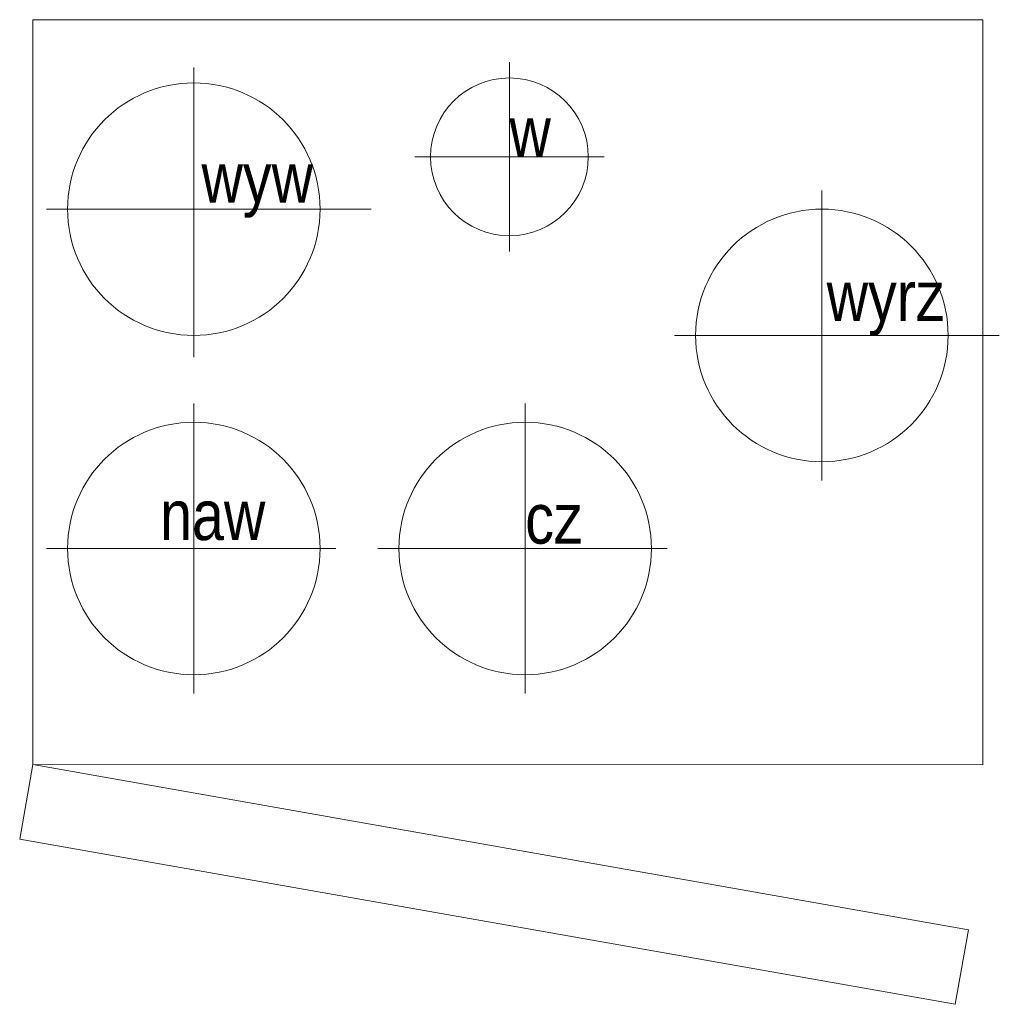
# Model space of a CAD drawing. Header units: inches. Extents: x 67073 to 287261, y -76160 to 48412.
# Tile 114 of 117: x 168916 to 168978, y -75777 to -75714. Entities that reach past the tile are written whole.
import ezdxf

# ---------------------------------------------------------------- set-up
doc = ezdxf.new("R2010")
doc.units = ezdxf.units.IN
doc.header["$MEASUREMENT"] = 0
doc.layers.add('## 08 CENTRALA REKUP', color=204, linetype='Continuous', lineweight=25)
doc.styles.add('SLDTEXTSTYLE2', font='TXT', dxfattribs={"width": 0.605})

# ---------------------------------------------------------------- blocks, each defined once
blk = doc.blocks.new('A$C66B8B798')
at = {"layer": '## 08 CENTRALA REKUP', "linetype": 'ByBlock', "lineweight": 20}
for p, q in [((0.838, 62.697), (61.338, 62.692)), ((0.838, 15.261), (0.838, 62.697)), ((61.338, 15.256), (61.338, 62.692)), ((0.838, 15.261), (0, 10.51)), ((0.838, 15.261), (61.338, 15.256)), ((0.838, 15.261), (60.418, 4.751)), ((0, 10.51), (59.58, 0)), ((60.418, 4.751), (59.58, 0))]:
    blk.add_line(p, q, dxfattribs=at)
at = {"layer": '## 08 CENTRALA REKUP', "linetype": 'ByBlock', "lineweight": 9}
for p, q in [((11.088, 41.2), (11.088, 59.662)), ((51.087, 33.361), (51.087, 51.823)), ((22.388, 50.632), (1.698, 50.632)), ((62.387, 42.592), (41.696, 42.592)), ((11.088, 19.794), (11.088, 38.256)), ((32.193, 19.794), (32.193, 38.256)), ((20.133, 29.025), (1.698, 29.025)), ((41.238, 29.025), (22.803, 29.025))]:
    blk.add_line(p, q, dxfattribs=at)
at = {"layer": '## 08 CENTRALA REKUP', "lineweight": 9}
for p, q in [((31.188, 59.993), (31.188, 47.933)), ((37.218, 53.963), (25.158, 53.963))]:
    blk.add_line(p, q, dxfattribs=at)
at = {"layer": '## 08 CENTRALA REKUP', "lineweight": 20}
blk.add_circle((31.188, 53.963), 5.025, dxfattribs=at)
at = {"layer": '## 08 CENTRALA REKUP', "linetype": 'ByBlock', "lineweight": 20}
for centre in [(11.088, 50.632), (51.087, 42.592), (11.088, 29.025), (32.193, 29.025)]:
    blk.add_circle(centre, 8.04, dxfattribs=at)
at = {"layer": '## 08 CENTRALA REKUP', "linetype": 'Continuous', "lineweight": 20, "char_height": 3.19083, "attachment_point": 1, "style": 'SLDTEXTSTYLE2'}
for s, insert in [('\\fArial Narrow|b0|i0|c0|p0;\\W1;w', (31.188, 57.154)), ('\\fArial Narrow|b0|i0|c0|p0;\\W1;wyw', (11.578, 54.235)), ('\\fArial Narrow|b0|i0|c0|p0;\\W1;wyrz', (51.393, 46.7)), ('\\fArial Narrow|b0|i0|c0|p0;\\W1;naw', (8.941, 32.75)), ('\\fArial Narrow|b0|i0|c0|p0;\\W1;cz', (32.193, 32.525))]:
    blk.add_mtext(s, dxfattribs=dict(at, insert=insert))

msp = doc.modelspace()

# ---------------------------------------------------------------- block references
at = {"layer": '## 08 CENTRALA REKUP', "color": 5, "linetype": 'Continuous', "lineweight": 120}
msp.add_blockref('A$C66B8B798', (168915.674, -75776.738), dxfattribs=at)

doc.saveas('drawing.dxf')
